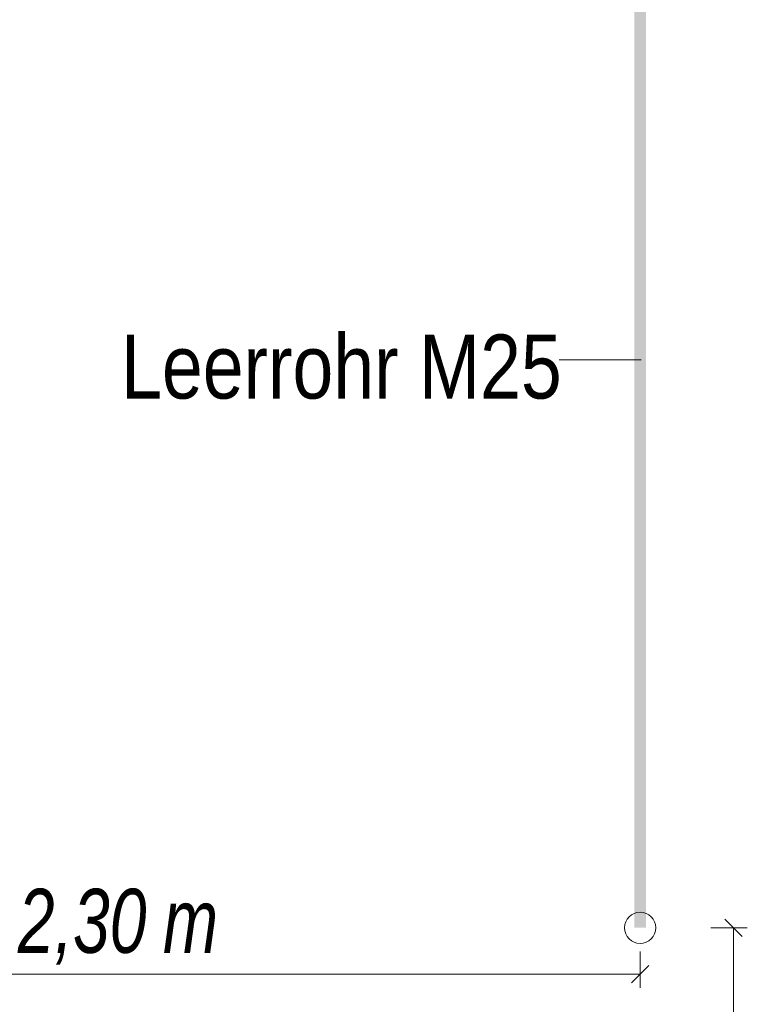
# Model space of a CAD drawing. Extents: x -620 to 300, y 62 to 1112.
# Tile 253 of 256: x 151 to 167, y 899 to 921. Entities that reach past the tile are written whole.
import ezdxf

# ---------------------------------------------------------------- set-up
doc = ezdxf.new("R2010")
doc.units = 0
doc.layers.get('0').update_dxf_attribs({"lineweight": 13})
for name, color, linetype, lineweight, true_color in [('E_Aussparung Bemaßung-A06G9SFQ8I', 5, 'Continuous', 9, 0x0000ff), ('E_Betonbaudose', 1, 'Continuous', 13, 0xff0000), ('E_Detail_Beschriftung', 7, 'Continuous', 13, 0x009900)]:
    doc.layers.add(name, color=color, linetype=linetype, lineweight=lineweight, true_color=true_color)
doc.layers.add('E_Detail_Linie_Text_Bem', color=7, linetype='Continuous', lineweight=13)
doc.styles.get("Standard").update_dxf_attribs({"font": 'ARIALN.TTF'})

# ---------------------------------------------------------------- blocks, each defined once
blk = doc.blocks.new('Referenz-A06G9SFV8I')
at = {"layer": 'E_Aussparung Bemaßung-A06G9SFQ8I', "linetype": 'Continuous', "ltscale": 0.13}
for p, q in [((166.825, 900.954), (166.443, 901.335)), ((166.934, 901.144), (166.134, 901.144)), ((166.634, 901.144), (166.634, 887.144)), ((164.593, 899.829), (164.593, 900.629)), ((164.784, 900.32), (164.402, 899.938)), ((141.593, 900.129), (164.593, 900.129))]:
    blk.add_line(p, q, dxfattribs=at)
at = {"layer": 'E_Betonbaudose', "linetype": 'Continuous', "ltscale": 0.13}
blk.add_circle((164.593, 901.144), 0.34, dxfattribs=at)
at = {"layer": 'E_Detail_Linie_Text_Bem', "color": 0, "linetype": 'Continuous', "ltscale": 0.13}
blk.add_line((162.827, 913.558), (164.612, 913.558), dxfattribs=at)
at = {"layer": 'E_Detail_Linie_Text_Bem', "linetype": 'Continuous', "ltscale": 0.13}
blk.add_solid([(164.718, 924.145), (164.718, 901.144), (164.468, 924.144), (164.468, 901.144)], dxfattribs=at)
at = {"layer": 'E_Aussparung Bemaßung-A06G9SFQ8I', "linetype": 'Continuous', "ltscale": 0.13, "char_height": 1.4, "attachment_point": 1}
for s, insert in [('{\\W0.9;\\fArial Narrow|b0|i1;2,30 }', (150.999, 901.996)), ('{\\W0.9;\\fArial Narrow|b0|i1;m}', (154.17, 901.996))]:
    blk.add_mtext(s, dxfattribs=dict(at, insert=insert))
at = {"layer": 'E_Detail_Beschriftung', "linetype": 'Continuous', "ltscale": 0.13, "insert": (153.255, 914.114), "char_height": 1.4, "attachment_point": 1}
blk.add_mtext('{\\fArial Narrow;Leerrohr M25}', dxfattribs=at)

msp = doc.modelspace()

# ---------------------------------------------------------------- block references
at = {"color": 8, "lineweight": 25, "ltscale": 0.25, "true_color": 0x808080}
msp.add_blockref('Referenz-A06G9SFV8I', (0, 0), dxfattribs=at)

doc.saveas('drawing.dxf')
